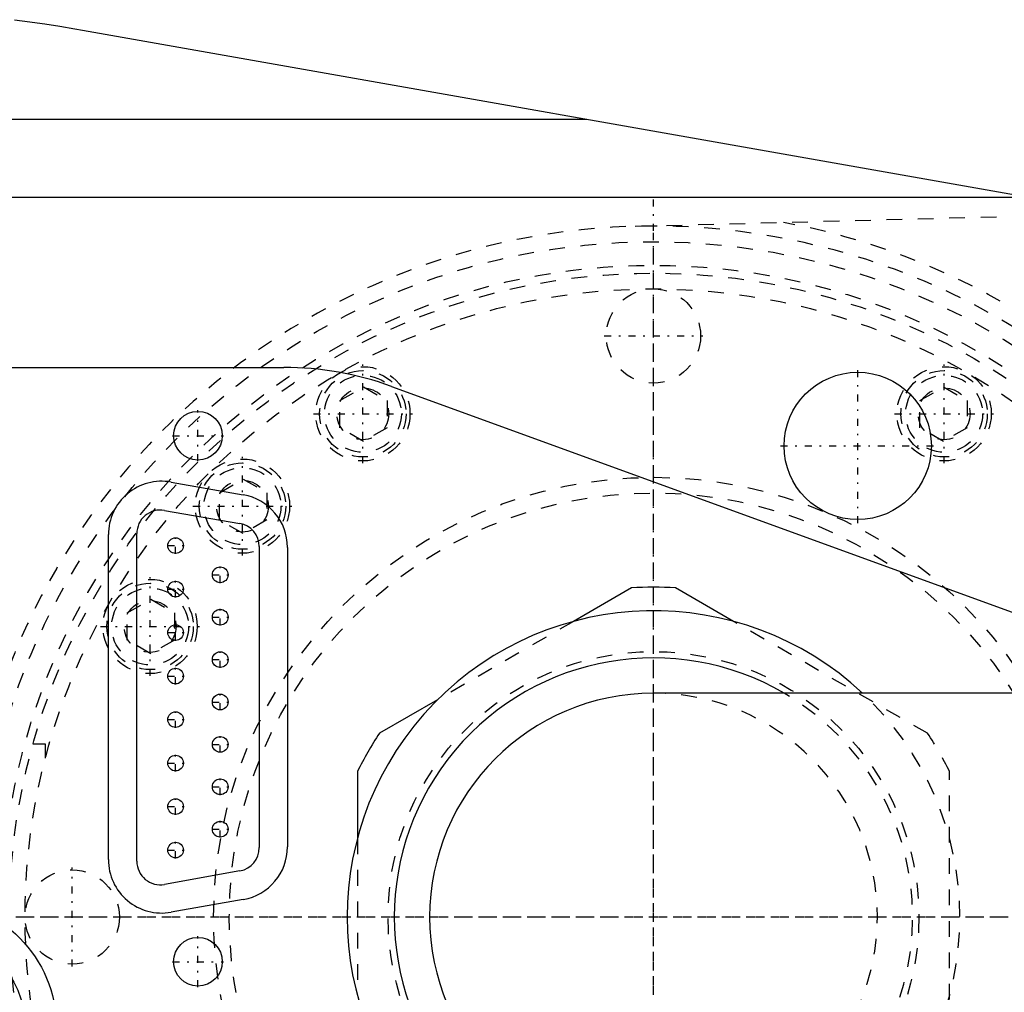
# Model space of a CAD drawing. Extents: x -342 to 171, y -70 to 70.
# Tile 4 of 8: x -210 to -148, y -5 to 57. Entities that reach past the tile are written whole.
import ezdxf

# ---------------------------------------------------------------- set-up
doc = ezdxf.new("R2010")
doc.units = 0
doc.linetypes.add('CENTER', pattern=[1.5, 0.45, -0.5, 0.05, -0.5])
doc.linetypes.add('DASHED', pattern=[2, 1, -1])
for name, color, linetype in [('AM_0', 7, 'CONTINUOUS'), ('AM_3', 7, 'DASHED'), ('AM_7', 7, 'CENTER')]:
    doc.layers.add(name, color=color, linetype=linetype)

msp = doc.modelspace()

# ---------------------------------------------------------------- linework, layer by layer
at = {"layer": 'AM_0', "color": 7, "linetype": 'CONTINUOUS'}
for p, q in [((-206.349, 56.476), (-139.867, 44.725)), ((-267.141, 50.806), (-174.273, 50.806)), ((-146.023, 45.813), (-254.215, 45.813)), ((-233, 35), (-193.53, 35)), ((-186.686, 33.793), (-135.329, 15.1)), ((-200.709, 27.696), (-196.11, 26.885)), ((-201.134, 25.893), (-196.334, 25.063)), ((-204.7, 3.652), (-204.7, 24.348)), ((-202.89, 3.545), (-202.89, 24.415)), ((-195.09, 23.585), (-195.09, 4.415)), ((-193.3, 23.537), (-193.3, 4.463)), ((-171.409, 20.953), (-175.101, 18.821)), ((-164.899, 18.821), (-168.591, 20.953)), ((-183.749, 13.828), (-187.441, 11.696)), ((-65.45, 14.25), (-170, 14.25)), ((-188.85, 9.256), (-188.85, 4.993)), ((-196.322, 2.939), (-201.122, 2.069)), ((-196.11, 1.115), (-200.709, 0.304))]:
    msp.add_line(p, q, dxfattribs=at)
msp.add_polyline3d([(-210.665, 57.142, 0), (-209.704, 57.01, 0), (-209.224, 56.941, 0), (-208.744, 56.869, 0), (-207.785, 56.719, 0), (-206.827, 56.559, 0), (-206.349, 56.476, 0)], dxfattribs=at)
for centre, radius in [((-157, 30), 4.689), ((-199, 30.65), 1.55), ((-200.42, 23.65), 0.5), ((-197.58, 21.79), 0.5), ((-200.42, 20.88), 0.5), ((-197.58, 19.09), 0.5), ((-200.42, 18.11), 0.5), ((-197.58, 16.39), 0.5), ((-200.42, 15.34), 0.5), ((-197.58, 13.69), 0.5), ((-200.42, 12.57), 0.5), ((-197.58, 10.99), 0.5), ((-200.42, 9.8), 0.5), ((-197.58, 8.29), 0.5), ((-200.42, 7.03), 0.5), ((-197.58, 5.59), 0.5), ((-200.42, 4.26), 0.5), ((-216, -7), 8), ((-216, -7), 6), ((-199, -2.85), 1.55)]:
    msp.add_circle(centre, radius, dxfattribs=at)
for centre, radius, start, end in [((-193.53, 15), 20, 69.98903, 90), ((-201.3, 24.348), 3.4, 80.00083, 180), ((-196.7, 23.537), 3.4, 0, 80.00083), ((-201.39, 24.415), 1.5, 80.18961, 180), ((-196.59, 23.585), 1.5, 0, 80.18961), ((-170, 0), 21, 86.15315, 93.84685), ((-170, 0), 19.5, 46.95092, 313.04908), ((-170, 0), 16.5, 59.72736, 300.27264), ((-170, 0), 14.25, 90, 270), ((-170, 0), 21, 146.15315, 153.84685), ((-196.59, 4.415), 1.5, 280.27333, 0), ((-196.7, 4.463), 3.4, 279.99917, 0), ((-201.3, 3.652), 3.4, 180, 279.99917), ((-201.39, 3.545), 1.5, 180, 280.27333)]:
    msp.add_arc(centre, radius, start, end, dxfattribs=at)
at = {"layer": 'AM_3', "color": 6, "linetype": 'DASHED'}
for p, q in [((-171.165, 43.985), (-140.3, 44.802)), ((-189.963, 32.887), (-188.463, 33.754)), ((-188.463, 33.754), (-186.963, 32.887)), ((-153.037, 32.887), (-151.537, 33.754)), ((-151.537, 33.754), (-150.037, 32.887)), ((-189.963, 31.155), (-189.963, 32.887)), ((-186.963, 32.887), (-186.963, 31.155)), ((-153.037, 31.155), (-153.037, 32.887)), ((-150.037, 32.887), (-150.037, 31.155)), ((-188.463, 30.289), (-189.963, 31.155)), ((-186.963, 31.155), (-188.463, 30.289)), ((-151.537, 30.289), (-153.037, 31.155)), ((-150.037, 31.155), (-151.537, 30.289)), ((-197.621, 27.018), (-196.121, 27.884)), ((-196.121, 27.884), (-194.621, 27.018)), ((-197.621, 25.286), (-197.621, 27.018)), ((-194.621, 27.018), (-194.621, 25.286)), ((-196.121, 24.42), (-197.621, 25.286)), ((-194.621, 25.286), (-196.121, 24.42)), ((-203.5, 19.366), (-202, 20.232)), ((-202, 20.232), (-200.5, 19.366)), ((-203.5, 17.634), (-203.5, 19.366)), ((-200.5, 19.366), (-200.5, 17.634)), ((-175.101, 18.821), (-183.749, 13.828)), ((-152.559, 11.696), (-164.899, 18.821)), ((-202, 16.768), (-203.5, 17.634)), ((-200.5, 17.634), (-202, 16.768)), ((-208.7, 11), (-209.497, 11)), ((-208.7, 10.115), (-208.7, 11)), ((-151.15, -9.256), (-151.15, 9.256)), ((-188.85, 4.993), (-188.85, -4.993))]:
    msp.add_line(p, q, dxfattribs=at)
for centre, radius in [((-170, 0), 43), ((-170, 0), 41.5), ((-170, 0), 41), ((-170, 0), 40), ((-170, 37), 3), ((-188.5, 32.043), 3), ((-188.5, 32.043), 2.75), ((-188.5, 32.043), 2.45), ((-151.5, 32.043), 3), ((-151.5, 32.043), 2.75), ((-151.5, 32.043), 2.45), ((-188.5, 32.043), 1.65), ((-151.5, 32.043), 1.65), ((-196.163, 26.163), 3), ((-196.163, 26.163), 2.75), ((-196.163, 26.163), 2.45), ((-170, 0), 28), ((-196.163, 26.163), 1.65), ((-170, 0), 27), ((-202.043, 18.5), 3), ((-202.043, 18.5), 2.75), ((-202.043, 18.5), 2.45), ((-202.043, 18.5), 1.65), ((-170, 0), 16.899), ((-207, 0), 3)]:
    msp.add_circle(centre, radius, dxfattribs=at)
for radius, start, end in [(44, 194.47751, 165.52249), (45, 280.58466, 79.41534), (14.25, 270, 90), (16.5, 300.27264, 59.72736), (19.5, 313.04908, 46.95092), (21, 26.15315, 33.84685)]:
    msp.add_arc((-170, 0), radius, start, end, dxfattribs=at)
at = {"layer": 'AM_7', "color": 4, "linetype": 'CENTER'}
for p, q in [((-170, -46.2), (-170, 46.2)), ((-170, -43.575), (-170, 43.575)), ((-173.15, 37), (-166.85, 37)), ((-188.5, 28.893), (-188.5, 35.193)), ((-151.5, 28.893), (-151.5, 35.193)), ((-157, 25.077), (-157, 34.923)), ((-199, 29.022), (-199, 32.278)), ((-191.65, 32.043), (-185.35, 32.043)), ((-154.65, 32.043), (-148.35, 32.043)), ((-200.627, 30.65), (-197.373, 30.65)), ((-161.923, 30), (-152.077, 30)), ((-196.163, 23.013), (-196.163, 29.313)), ((-199.313, 26.163), (-193.013, 26.163)), ((-200.42, 23.125), (-200.42, 24.175)), ((-200.945, 23.65), (-199.895, 23.65)), ((-197.58, 21.265), (-197.58, 22.315)), ((-202.043, 15.35), (-202.043, 21.65)), ((-200.42, 20.355), (-200.42, 21.405)), ((-198.105, 21.79), (-197.055, 21.79)), ((-200.945, 20.88), (-199.895, 20.88)), ((-197.58, 18.565), (-197.58, 19.615)), ((-198.105, 19.09), (-197.055, 19.09)), ((-205.193, 18.5), (-198.893, 18.5)), ((-200.42, 17.585), (-200.42, 18.635)), ((-200.945, 18.11), (-199.895, 18.11)), ((-198.105, 16.39), (-197.055, 16.39)), ((-197.58, 15.865), (-197.58, 16.915)), ((-200.42, 14.815), (-200.42, 15.865)), ((-200.945, 15.34), (-199.895, 15.34)), ((-197.58, 13.165), (-197.58, 14.215)), ((-198.105, 13.69), (-197.055, 13.69)), ((-200.945, 12.57), (-199.895, 12.57)), ((-200.42, 12.045), (-200.42, 13.095)), ((-197.58, 10.465), (-197.58, 11.515)), ((-198.105, 10.99), (-197.055, 10.99)), ((-200.42, 9.275), (-200.42, 10.325)), ((-200.945, 9.8), (-199.895, 9.8)), ((-197.58, 7.765), (-197.58, 8.815)), ((-198.105, 8.29), (-197.055, 8.29)), ((-200.42, 6.505), (-200.42, 7.555)), ((-200.945, 7.03), (-199.895, 7.03)), ((-197.58, 5.065), (-197.58, 6.115)), ((-198.105, 5.59), (-197.055, 5.59)), ((-200.42, 3.735), (-200.42, 4.785)), ((-200.945, 4.26), (-199.895, 4.26)), ((-207, -3.15), (-207, 3.15)), ((-230.14, 0), (-123.8, 0)), ((-213.575, 0), (-126.425, 0)), ((-199, -4.478), (-199, -1.222)), ((-200.627, -2.85), (-197.373, -2.85))]:
    msp.add_line(p, q, dxfattribs=at)

doc.saveas('drawing.dxf')
